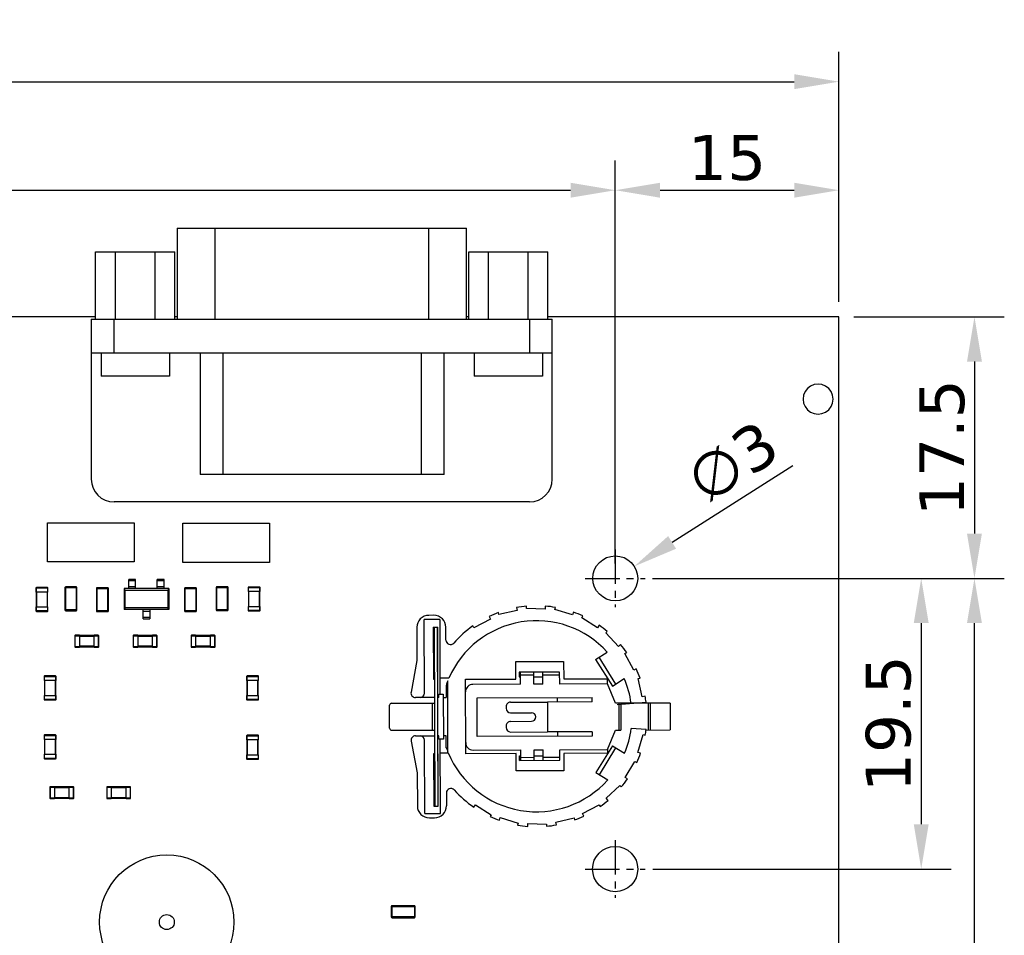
# Model space of a CAD drawing. Header units: millimetres. Extents: x 519 to 938, y 319 to 504.
# Tile 32 of 56: x 646 to 712, y 442 to 504. Entities that reach past the tile are written whole.
import ezdxf

# ---------------------------------------------------------------- set-up
doc = ezdxf.new("R2010")
doc.units = ezdxf.units.MM
doc.header["$LTSCALE"] = 30.734
doc.header["$PDMODE"] = 3
doc.header["$PDSIZE"] = 0.3125
doc.linetypes.add('CENTER', pattern=[0.6, 0.375, -0.075, 0.075, -0.075])
doc.layers.get('0').update_dxf_attribs({"linetype": 'CONTINUOUS'})
doc.layers.get('Defpoints').update_dxf_attribs({"linetype": 'CONTINUOUS'})
doc.layers.add('dim', color=6, linetype='CONTINUOUS', lineweight=9)
doc.styles.add('Verdana', font='verdana.ttf', dxfattribs={"height": 3})
doc.dimstyles.new('aaaaaaaa 3.0', dxfattribs={"dimtxt": 2.5, "dimasz": 3, "dimexe": 2, "dimexo": 1, "dimtad": 1, "dimdec": 1, "dimzin": 9, "dimdsep": 46, "dimtxsty": 'Verdana', "dimcen": 0, "dimazin": 0, "dimtfac": 1, "dimtofl": 0, "dimtmove": 0, "dimatfit": 3, "dimfxl": 1, "dimlwd": 25, "dimlwe": 25, "dimarcsym": 0})

# ---------------------------------------------------------------- blocks, each defined once
blk = doc.blocks.new('*D16')
at = {"layer": 'Defpoints', "color": 0}
for p in [(701.316, 499.352), (533.716, 483.601), (701.316, 483.601)]:
    blk.add_point(p, dxfattribs=at)
at = {"layer": 'dim', "color": 0, "lineweight": 25}
for p, q in [((533.716, 484.601), (533.716, 501.352)), ((701.316, 484.601), (701.316, 501.352)), ((536.716, 499.352), (698.316, 499.352))]:
    blk.add_line(p, q, dxfattribs=at)
at = {"layer": 'dim', "color": 0}
for points in [[(536.716, 499.852), (536.716, 498.852), (533.716, 499.352)], [(698.316, 498.852), (698.316, 499.852), (701.316, 499.352)]]:
    blk.add_solid(points, dxfattribs=at)
at = {"layer": 'dim', "color": 0, "insert": (615.48, 501.537), "char_height": 3, "attachment_point": 5, "style": 'Verdana'}
blk.add_mtext('167.6', dxfattribs=at)
blk = doc.blocks.new('*D19')
at = {"layer": 'Defpoints', "color": 0}
for p in [(686.329, 492.08), (537.713, 468.088), (686.329, 467.584)]:
    blk.add_point(p, dxfattribs=at)
at = {"layer": 'dim', "color": 0, "lineweight": 25}
for p, q in [((537.713, 469.088), (537.713, 494.08)), ((686.329, 468.584), (686.329, 494.08)), ((540.713, 492.08), (683.329, 492.08))]:
    blk.add_line(p, q, dxfattribs=at)
at = {"layer": 'dim', "color": 0}
for points in [[(540.713, 492.58), (540.713, 491.58), (537.713, 492.08)], [(683.329, 491.58), (683.329, 492.58), (686.329, 492.08)]]:
    blk.add_solid(points, dxfattribs=at)
at = {"layer": 'dim', "color": 0, "insert": (612.021, 494.273), "char_height": 3, "attachment_point": 5, "style": 'Verdana'}
blk.add_mtext('148.6', dxfattribs=at)
blk = doc.blocks.new('*D22')
at = {"layer": 'Defpoints', "color": 0}
for p in [(701.316, 483.601), (687.834, 466.079), (710.391, 466.079)]:
    blk.add_point(p, dxfattribs=at)
at = {"layer": 'dim', "color": 0, "lineweight": 25}
for p, q in [((702.316, 483.601), (712.391, 483.601)), ((710.391, 480.601), (710.391, 469.079)), ((688.834, 466.079), (712.391, 466.079))]:
    blk.add_line(p, q, dxfattribs=at)
at = {"layer": 'dim', "color": 0}
for points in [[(710.891, 480.601), (709.891, 480.601), (710.391, 483.601)], [(709.891, 469.079), (710.891, 469.079), (710.391, 466.079)]]:
    blk.add_solid(points, dxfattribs=at)
at = {"layer": 'dim', "color": 0, "insert": (708.23, 474.84), "char_height": 3, "attachment_point": 5, "rotation": 90, "style": 'Verdana'}
blk.add_mtext('17.5', dxfattribs=at)
blk = doc.blocks.new('*D23')
at = {"layer": 'Defpoints', "color": 0}
for p in [(687.814, 466.079), (710.391, 466.079), (687.814, 377.602)]:
    blk.add_point(p, dxfattribs=at)
at = {"layer": 'dim', "color": 0, "lineweight": 25}
for p, q in [((688.814, 466.079), (712.391, 466.079)), ((710.391, 380.602), (710.391, 463.079)), ((688.814, 377.602), (712.391, 377.602))]:
    blk.add_line(p, q, dxfattribs=at)
at = {"layer": 'dim', "color": 0}
for points in [[(710.891, 463.079), (709.891, 463.079), (710.391, 466.079)], [(709.891, 380.602), (710.891, 380.602), (710.391, 377.602)]]:
    blk.add_solid(points, dxfattribs=at)
at = {"layer": 'dim', "color": 0, "insert": (708.198, 421.84), "char_height": 3, "attachment_point": 5, "rotation": 90, "style": 'Verdana'}
blk.add_mtext('88.5', dxfattribs=at)
blk = doc.blocks.new('*D24')
at = {"layer": 'Defpoints', "color": 0}
for p in [(687.834, 466.079), (687.834, 446.603), (706.824, 446.603)]:
    blk.add_point(p, dxfattribs=at)
at = {"layer": 'dim', "color": 0, "lineweight": 25}
for p, q in [((688.834, 466.079), (708.824, 466.079)), ((706.824, 463.079), (706.824, 449.603)), ((688.834, 446.603), (708.824, 446.603))]:
    blk.add_line(p, q, dxfattribs=at)
at = {"layer": 'dim', "color": 0}
for points in [[(707.324, 463.079), (706.324, 463.079), (706.824, 466.079)], [(706.324, 449.603), (707.324, 449.603), (706.824, 446.603)]]:
    blk.add_solid(points, dxfattribs=at)
at = {"layer": 'dim', "color": 0, "insert": (704.638, 456.341), "char_height": 3, "attachment_point": 5, "rotation": 90, "style": 'Verdana'}
blk.add_mtext('19.5', dxfattribs=at)
blk = doc.blocks.new('*D25')
at = {"layer": 'Defpoints', "color": 0}
for p in [(687.601, 466.883), (685.057, 465.274)]:
    blk.add_point(p, dxfattribs=at)
at = {"layer": 'dim', "color": 0, "lineweight": 25}
blk.add_line((698.231, 473.608), (690.136, 468.487), dxfattribs=at)
at = {"layer": 'dim', "color": 0}
blk.add_solid([(689.869, 468.91), (690.403, 468.064), (687.601, 466.883)], dxfattribs=at)
at = {"layer": 'dim', "color": 0, "insert": (694.171, 473.873), "char_height": 3, "attachment_point": 5, "rotation": 32.31744, "style": 'Verdana'}
blk.add_mtext('∅3', dxfattribs=at)
blk = doc.blocks.new('*D27')
at = {"layer": 'Defpoints', "color": 0}
for p in [(701.316, 492.08), (701.316, 483.601), (686.329, 466.079)]:
    blk.add_point(p, dxfattribs=at)
at = {"layer": 'dim', "color": 0, "lineweight": 25}
for p, q in [((686.329, 467.079), (686.329, 494.08)), ((701.316, 484.601), (701.316, 494.08)), ((689.329, 492.08), (698.316, 492.08))]:
    blk.add_line(p, q, dxfattribs=at)
at = {"layer": 'dim', "color": 0}
for points in [[(689.329, 492.58), (689.329, 491.58), (686.329, 492.08)], [(698.316, 491.58), (698.316, 492.58), (701.316, 492.08)]]:
    blk.add_solid(points, dxfattribs=at)
at = {"layer": 'dim', "color": 0, "insert": (693.822, 494.241), "char_height": 3, "attachment_point": 5, "style": 'Verdana'}
blk.add_mtext('15', dxfattribs=at)

msp = doc.modelspace()

# ---------------------------------------------------------------- linework, layer by layer
at = {"linetype": 'Continuous'}
for p, q in [((656.976, 489.54), (656.976, 483.444)), ((656.976, 489.54), (676.357, 489.54)), ((659.516, 483.444), (659.516, 489.54)), ((673.817, 489.54), (673.817, 483.444)), ((676.357, 483.444), (676.357, 489.54)), ((651.514, 483.444), (651.514, 487.944)), ((651.514, 487.944), (656.826, 487.944)), ((652.842, 483.444), (652.842, 487.944)), ((655.498, 483.444), (655.498, 487.944)), ((656.826, 483.444), (656.826, 487.944)), ((676.508, 483.444), (676.508, 487.944)), ((676.508, 487.944), (681.819, 487.944)), ((677.836, 483.444), (677.836, 487.944)), ((680.491, 483.444), (680.491, 487.944)), ((681.819, 483.444), (681.819, 487.944)), ((651.514, 483.601), (644.14, 483.601)), ((656.976, 483.601), (656.826, 483.601)), ((676.508, 483.601), (676.357, 483.601)), ((701.316, 483.601), (681.819, 483.601)), ((701.316, 369.601), (701.316, 483.601)), ((651.224, 483.444), (651.224, 472.725)), ((651.224, 483.444), (682.11, 483.444)), ((652.748, 481.158), (652.748, 483.444)), ((680.586, 483.444), (680.586, 481.158)), ((682.11, 472.725), (682.11, 483.444)), ((682.11, 481.158), (651.224, 481.158)), ((651.884, 481.158), (651.884, 479.634)), ((656.456, 481.158), (656.456, 479.634)), ((658.526, 481.158), (658.526, 473.03)), ((660.05, 473.03), (660.05, 481.158)), ((673.33, 481.158), (673.33, 473.03)), ((674.854, 473.03), (674.854, 481.158)), ((676.878, 481.158), (676.878, 479.634)), ((681.45, 481.158), (681.45, 479.634)), ((656.456, 479.634), (651.884, 479.634)), ((681.45, 479.634), (676.878, 479.634)), ((699.41, 478.961), (699.201, 478.8)), ((699.653, 479.061), (699.41, 478.961)), ((699.914, 479.096), (699.653, 479.061)), ((700.175, 479.061), (699.914, 479.096)), ((700.419, 478.961), (700.175, 479.061)), ((700.628, 478.8), (700.419, 478.961)), ((698.94, 478.348), (698.906, 478.087)), ((699.041, 478.592), (698.94, 478.348)), ((699.201, 478.8), (699.041, 478.592)), ((700.788, 478.592), (700.628, 478.8)), ((700.889, 478.348), (700.788, 478.592)), ((700.923, 478.087), (700.889, 478.348)), ((698.906, 478.087), (698.94, 477.826)), ((698.94, 477.826), (699.041, 477.583)), ((699.041, 477.583), (699.201, 477.374)), ((700.628, 477.374), (700.788, 477.583)), ((700.788, 477.583), (700.889, 477.826)), ((700.889, 477.826), (700.923, 478.087)), ((699.201, 477.374), (699.41, 477.214)), ((699.41, 477.214), (699.653, 477.113)), ((699.653, 477.113), (699.914, 477.079)), ((699.914, 477.079), (700.175, 477.113)), ((700.175, 477.113), (700.419, 477.214)), ((700.419, 477.214), (700.628, 477.374)), ((674.854, 473.03), (658.526, 473.03)), ((680.586, 471.201), (652.748, 471.201)), ((648.297, 467.177), (648.297, 469.797)), ((648.297, 469.797), (654.097, 469.797)), ((654.097, 469.797), (654.097, 467.177)), ((657.36, 467.152), (657.36, 469.771)), ((657.36, 469.771), (663.16, 469.771)), ((663.16, 469.771), (663.16, 467.152)), ((654.097, 467.177), (648.297, 467.177)), ((663.16, 467.152), (657.36, 467.152)), ((653.747, 465.39), (653.747, 466.01)), ((654.197, 466.01), (653.747, 466.01)), ((653.747, 465.927), (654.197, 465.927)), ((654.197, 465.39), (654.197, 466.01)), ((655.647, 465.39), (655.647, 466.01)), ((656.097, 466.01), (655.647, 466.01)), ((655.647, 465.927), (656.097, 465.927)), ((656.097, 465.39), (656.097, 466.01)), ((647.518, 465.434), (647.518, 465.164)), ((647.518, 465.434), (648.318, 465.434)), ((648.318, 465.164), (647.518, 465.164)), ((647.538, 465.164), (647.538, 464.164)), ((647.548, 465.164), (647.548, 465.464)), ((648.288, 465.464), (647.548, 465.464)), ((647.578, 464.164), (647.578, 465.164)), ((648.258, 465.164), (648.258, 464.164)), ((648.288, 465.464), (648.288, 465.164)), ((648.298, 464.164), (648.298, 465.164)), ((648.318, 465.164), (648.318, 465.434)), ((649.463, 465.462), (649.463, 463.962)), ((649.463, 465.462), (650.263, 465.462)), ((649.513, 463.912), (649.513, 465.512)), ((650.213, 465.512), (649.513, 465.512)), ((650.213, 465.512), (650.213, 463.912)), ((650.263, 463.962), (650.263, 465.462)), ((651.569, 465.399), (651.569, 463.899)), ((651.569, 465.399), (652.369, 465.399)), ((651.619, 463.849), (651.619, 465.449)), ((652.319, 465.449), (651.619, 465.449)), ((652.319, 465.449), (652.319, 463.849)), ((652.369, 463.899), (652.369, 465.399)), ((653.422, 465.39), (653.422, 463.99)), ((656.422, 465.39), (653.422, 465.39)), ((653.422, 465.39), (653.487, 465.267)), ((653.487, 464.114), (653.487, 465.267)), ((656.358, 465.267), (653.487, 465.267)), ((654.197, 465.504), (653.747, 465.504)), ((656.097, 465.504), (655.647, 465.504)), ((656.358, 465.267), (656.422, 465.39)), ((656.358, 465.267), (656.358, 464.114)), ((656.422, 465.39), (656.422, 463.99)), ((657.469, 465.399), (657.469, 463.899)), ((657.469, 465.399), (658.269, 465.399)), ((657.519, 463.849), (657.519, 465.449)), ((658.219, 465.449), (657.519, 465.449)), ((658.219, 465.449), (658.219, 463.849)), ((658.269, 463.899), (658.269, 465.399)), ((659.588, 465.468), (659.588, 463.968)), ((659.588, 465.468), (660.388, 465.468)), ((659.638, 463.918), (659.638, 465.518)), ((660.338, 465.518), (659.638, 465.518)), ((660.338, 465.518), (660.338, 463.918)), ((660.388, 463.968), (660.388, 465.468)), ((661.728, 465.466), (662.528, 465.466)), ((661.728, 465.466), (661.728, 465.196)), ((662.528, 465.196), (661.728, 465.196)), ((661.748, 465.196), (661.748, 464.196)), ((662.498, 465.496), (661.758, 465.496)), ((661.758, 465.196), (661.758, 465.496)), ((661.788, 464.196), (661.788, 465.196)), ((662.468, 465.196), (662.468, 464.196)), ((662.498, 465.496), (662.498, 465.196)), ((662.508, 464.196), (662.508, 465.196)), ((662.528, 465.196), (662.528, 465.466)), ((647.518, 464.164), (647.518, 463.894)), ((647.518, 464.164), (648.318, 464.164)), ((648.318, 463.894), (647.518, 463.894)), ((647.548, 463.864), (647.548, 464.164)), ((647.548, 463.864), (648.288, 463.864)), ((648.288, 464.164), (648.288, 463.864)), ((648.318, 463.894), (648.318, 464.164)), ((650.263, 463.962), (649.463, 463.962)), ((649.513, 463.912), (650.213, 463.912)), ((652.369, 463.899), (651.569, 463.899)), ((651.619, 463.849), (652.319, 463.849)), ((653.487, 464.114), (653.422, 463.99)), ((656.422, 463.99), (653.422, 463.99)), ((656.358, 464.114), (653.487, 464.114)), ((654.697, 463.37), (654.697, 463.99)), ((654.697, 463.876), (655.147, 463.876)), ((655.147, 463.99), (655.147, 463.37)), ((656.422, 463.99), (656.358, 464.114)), ((658.269, 463.899), (657.469, 463.899)), ((657.519, 463.849), (658.219, 463.849)), ((660.388, 463.968), (659.588, 463.968)), ((659.638, 463.918), (660.338, 463.918)), ((661.728, 464.196), (662.528, 464.196)), ((661.728, 464.196), (661.728, 463.926)), ((662.528, 463.926), (661.728, 463.926)), ((661.758, 463.896), (661.758, 464.196)), ((661.758, 463.896), (662.498, 463.896)), ((662.498, 464.196), (662.498, 463.896)), ((662.528, 463.926), (662.528, 464.196)), ((678.53, 463.648), (678.497, 463.788)), ((679.755, 463.931), (678.53, 463.648)), ((679.711, 464.12), (679.755, 463.931)), ((680.377, 464.068), (680.382, 464.212)), ((681.634, 464.024), (680.377, 464.068)), ((681.641, 464.218), (681.634, 464.024)), ((682.271, 463.996), (682.313, 464.133)), ((683.473, 463.629), (682.271, 463.996)), ((683.53, 463.814), (683.473, 463.629)), ((655.147, 463.454), (654.697, 463.454)), ((654.697, 463.37), (655.147, 463.37)), ((674.569, 463.32), (673.529, 463.317)), ((673.545, 458.399), (673.529, 463.317)), ((674.178, 463.603), (673.828, 463.602)), ((674.569, 463.32), (674.585, 458.33)), ((677.964, 463.354), (676.854, 462.764)), ((677.873, 463.525), (677.964, 463.354)), ((684.081, 463.436), (684.157, 463.558)), ((685.147, 462.77), (684.081, 463.436)), ((673.03, 462.799), (673.038, 460.579)), ((674.13, 462.819), (674.43, 462.82)), ((674.13, 462.819), (674.142, 459.319)), ((674.19, 462.819), (674.23, 450.819)), ((674.39, 462.82), (674.43, 450.82)), ((674.442, 459.32), (674.43, 462.82)), ((674.983, 461.943), (674.98, 462.806)), ((676.854, 462.764), (676.786, 462.89)), ((685.25, 462.935), (685.147, 462.77)), ((685.685, 462.427), (685.79, 462.525)), ((686.542, 461.508), (685.685, 462.427)), ((650.125, 462.239), (650.125, 461.499)), ((650.125, 462.239), (650.425, 462.239)), ((650.155, 461.469), (650.155, 462.269)), ((650.425, 462.269), (650.155, 462.269)), ((650.425, 462.269), (650.425, 461.469)), ((651.425, 462.249), (650.425, 462.249)), ((650.425, 462.209), (651.425, 462.209)), ((651.425, 461.469), (651.425, 462.269)), ((651.695, 462.269), (651.425, 462.269)), ((651.425, 462.239), (651.725, 462.239)), ((651.695, 462.269), (651.695, 461.469)), ((651.725, 461.499), (651.725, 462.239)), ((654.033, 462.239), (654.333, 462.239)), ((654.033, 462.239), (654.033, 461.499)), ((654.333, 462.269), (654.063, 462.269)), ((654.063, 461.469), (654.063, 462.269)), ((654.333, 462.269), (654.333, 461.469)), ((655.333, 462.249), (654.333, 462.249)), ((654.333, 462.209), (655.333, 462.209)), ((655.603, 462.269), (655.333, 462.269)), ((655.333, 461.469), (655.333, 462.269)), ((655.333, 462.239), (655.633, 462.239)), ((655.603, 462.269), (655.603, 461.469)), ((655.633, 461.499), (655.633, 462.239)), ((657.915, 462.239), (658.215, 462.239)), ((657.915, 462.239), (657.915, 461.499)), ((658.215, 462.269), (657.945, 462.269)), ((657.945, 461.469), (657.945, 462.269)), ((658.215, 462.269), (658.215, 461.469)), ((659.215, 462.249), (658.215, 462.249)), ((658.215, 462.209), (659.215, 462.209)), ((659.485, 462.269), (659.215, 462.269)), ((659.215, 461.469), (659.215, 462.269)), ((659.215, 462.239), (659.515, 462.239)), ((659.485, 462.269), (659.485, 461.469)), ((659.515, 461.499), (659.515, 462.239)), ((650.425, 461.499), (650.125, 461.499)), ((650.155, 461.469), (650.425, 461.469)), ((651.425, 461.529), (650.425, 461.529)), ((650.425, 461.489), (651.425, 461.489)), ((651.725, 461.499), (651.425, 461.499)), ((651.425, 461.469), (651.695, 461.469)), ((654.333, 461.499), (654.033, 461.499)), ((654.063, 461.469), (654.333, 461.469)), ((655.333, 461.529), (654.333, 461.529)), ((654.333, 461.489), (655.333, 461.489)), ((655.633, 461.499), (655.333, 461.499)), ((655.333, 461.469), (655.603, 461.469)), ((658.215, 461.499), (657.915, 461.499)), ((657.945, 461.469), (658.215, 461.469)), ((659.215, 461.529), (658.215, 461.529)), ((658.215, 461.489), (659.215, 461.489)), ((659.515, 461.499), (659.215, 461.499)), ((659.215, 461.469), (659.485, 461.469)), ((685.011, 460.646), (685.794, 461.138)), ((686.684, 461.64), (686.542, 461.508)), ((686.973, 461.037), (687.099, 461.104)), ((673.038, 460.579), (672.645, 458.451)), ((679.667, 460.5), (682.868, 460.511)), ((679.67, 459.337), (679.667, 460.5)), ((682.868, 460.511), (682.872, 459.348)), ((685.011, 460.646), (686.132, 458.859)), ((686.361, 459.002), (685.239, 460.79)), ((687.563, 459.927), (686.973, 461.037)), ((682.6, 459.797), (679.89, 459.788)), ((679.89, 459.788), (679.891, 459.488)), ((679.983, 458.988), (679.98, 459.788)), ((680.883, 458.991), (680.88, 459.791)), ((681.473, 458.993), (681.47, 459.793)), ((682.603, 458.997), (682.6, 459.797)), ((687.734, 460.018), (687.563, 459.927)), ((648.062, 459.512), (648.062, 459.242)), ((648.062, 459.512), (648.862, 459.512)), ((648.862, 459.242), (648.062, 459.242)), ((648.082, 459.242), (648.082, 458.242)), ((648.092, 459.242), (648.092, 459.542)), ((648.832, 459.542), (648.092, 459.542)), ((648.122, 458.242), (648.122, 459.242)), ((648.802, 459.242), (648.802, 458.242)), ((648.832, 459.542), (648.832, 459.242)), ((648.842, 458.242), (648.842, 459.242)), ((648.862, 459.242), (648.862, 459.512)), ((661.628, 459.512), (662.428, 459.512)), ((661.628, 459.512), (661.628, 459.242)), ((662.428, 459.242), (661.628, 459.242)), ((661.648, 459.242), (661.648, 458.242)), ((662.398, 459.542), (661.658, 459.542)), ((661.658, 459.242), (661.658, 459.542)), ((661.688, 458.242), (661.688, 459.242)), ((662.368, 459.242), (662.368, 458.242)), ((662.398, 459.542), (662.398, 459.242)), ((662.408, 458.242), (662.408, 459.242)), ((662.428, 459.242), (662.428, 459.512)), ((674.142, 459.319), (674.202, 459.319)), ((674.402, 459.32), (674.442, 459.32)), ((675.182, 459.395), (674.582, 459.393)), ((675.119, 454.437), (675.103, 459.208)), ((676.292, 459.326), (679.67, 459.337)), ((676.309, 454.326), (676.292, 459.326)), ((679.891, 459.488), (679.981, 459.488)), ((680.881, 459.591), (679.981, 459.588)), ((680.881, 459.491), (681.471, 459.493)), ((682.601, 459.597), (681.471, 459.593)), ((682.872, 459.348), (685.792, 459.358)), ((685.792, 459.358), (685.793, 459.008)), ((686.132, 458.859), (686.933, 459.362)), ((687.857, 459.361), (687.996, 459.393)), ((688.14, 458.136), (687.857, 459.361)), ((674.993, 458.909), (674.996, 458.104)), ((679.983, 458.988), (676.793, 458.978)), ((681.473, 458.993), (680.883, 458.991)), ((685.803, 459.008), (682.603, 458.997)), ((686.337, 457.71), (685.803, 459.008)), ((648.062, 458.242), (648.062, 457.972)), ((648.062, 458.242), (648.862, 458.242)), ((648.862, 457.972), (648.062, 457.972)), ((648.092, 457.942), (648.092, 458.242)), ((648.092, 457.942), (648.832, 457.942)), ((648.832, 458.242), (648.832, 457.942)), ((648.862, 457.972), (648.862, 458.242)), ((661.628, 458.242), (662.428, 458.242)), ((661.628, 458.242), (661.628, 457.972)), ((662.428, 457.972), (661.628, 457.972)), ((661.658, 457.942), (661.658, 458.242)), ((661.658, 457.942), (662.398, 457.942)), ((662.398, 458.242), (662.398, 457.942)), ((662.428, 457.972), (662.428, 458.242)), ((674.206, 458.101), (672.941, 458.097)), ((674.507, 458.102), (674.406, 458.102)), ((674.506, 458.329), (674.806, 458.33)), ((674.507, 458.102), (674.506, 458.329)), ((674.806, 458.33), (674.816, 455.312)), ((674.807, 458.103), (674.996, 458.104)), ((677.075, 458.079), (684.774, 458.104)), ((677.083, 455.479), (677.075, 458.079)), ((679.31, 457.786), (681.777, 457.794)), ((684.775, 457.804), (681.777, 457.794)), ((681.777, 457.794), (681.784, 455.794)), ((682.464, 457.797), (682.463, 458.097)), ((684.775, 457.804), (684.774, 458.104)), ((686.448, 457.635), (688.39, 457.787)), ((688.328, 458.18), (688.14, 458.136)), ((671.213, 456.039), (671.208, 457.579)), ((671.337, 457.71), (674.207, 457.719)), ((674.083, 455.919), (674.077, 457.719)), ((679.011, 457.485), (679.011, 457.373)), ((687.391, 457.713), (686.337, 457.71)), ((686.593, 455.91), (686.587, 457.71)), ((686.702, 457.711), (686.708, 455.911)), ((690.008, 457.722), (687.445, 457.713)), ((688.56, 455.917), (688.554, 457.717)), ((688.669, 457.717), (688.675, 455.917)), ((690.008, 457.722), (690.014, 455.922)), ((679.312, 457.074), (680.713, 457.079)), ((679.314, 456.498), (680.715, 456.503)), ((671.343, 455.91), (674.213, 455.919)), ((679.015, 456.197), (679.015, 456.085)), ((685.818, 454.608), (686.343, 455.91)), ((686.343, 455.91), (686.708, 455.911)), ((688.396, 455.945), (687.397, 456.017)), ((688.392, 455.916), (690.014, 455.922)), ((648.062, 455.562), (648.862, 455.562)), ((648.062, 455.562), (648.062, 455.292)), ((648.862, 455.292), (648.062, 455.292)), ((648.082, 455.292), (648.082, 454.292)), ((648.832, 455.592), (648.092, 455.592)), ((648.092, 455.292), (648.092, 455.592)), ((648.122, 454.292), (648.122, 455.292)), ((648.802, 455.292), (648.802, 454.292)), ((648.832, 455.592), (648.832, 455.292)), ((648.842, 454.292), (648.842, 455.292)), ((648.862, 455.292), (648.862, 455.562)), ((661.628, 455.537), (662.428, 455.537)), ((661.628, 455.537), (661.628, 455.267)), ((662.428, 455.267), (661.628, 455.267)), ((661.648, 455.267), (661.648, 454.267)), ((662.398, 455.567), (661.658, 455.567)), ((661.658, 455.267), (661.658, 455.567)), ((661.688, 454.267), (661.688, 455.267)), ((662.368, 455.267), (662.368, 454.267)), ((662.398, 455.567), (662.398, 455.267)), ((662.408, 454.267), (662.408, 455.267)), ((662.428, 455.267), (662.428, 455.537)), ((672.656, 455.177), (673.063, 453.052)), ((672.949, 455.533), (674.214, 455.537)), ((673.572, 450.317), (673.555, 455.235)), ((674.516, 455.538), (674.414, 455.538)), ((674.516, 455.311), (674.516, 455.538)), ((674.816, 455.312), (674.516, 455.311)), ((674.612, 450.32), (674.595, 455.311)), ((675.004, 455.54), (674.816, 455.539)), ((675.007, 454.734), (675.004, 455.54)), ((684.783, 455.504), (677.083, 455.479)), ((679.316, 455.786), (681.784, 455.794)), ((684.782, 455.804), (681.784, 455.794)), ((682.471, 455.497), (682.47, 455.797)), ((684.782, 455.804), (684.783, 455.504)), ((687.838, 454.418), (688.206, 455.62)), ((688.206, 455.62), (688.341, 455.578)), ((676.808, 454.578), (679.998, 454.588)), ((680, 453.888), (679.998, 454.588)), ((680.898, 454.591), (681.488, 454.593)), ((680.9, 453.891), (680.898, 454.591)), ((681.49, 453.893), (681.488, 454.593)), ((682.618, 454.597), (685.818, 454.608)), ((682.62, 453.897), (682.618, 454.597)), ((686.145, 454.859), (685.036, 453.064)), ((685.266, 452.922), (686.375, 454.717)), ((685.808, 454.608), (685.808, 454.358)), ((686.145, 454.859), (686.95, 454.362)), ((648.062, 454.292), (648.862, 454.292)), ((648.062, 454.292), (648.062, 454.022)), ((648.862, 454.022), (648.062, 454.022)), ((648.092, 453.992), (648.092, 454.292)), ((648.092, 453.992), (648.832, 453.992)), ((648.832, 454.292), (648.832, 453.992)), ((648.862, 454.022), (648.862, 454.292)), ((661.628, 454.267), (662.428, 454.267)), ((661.628, 454.267), (661.628, 453.997)), ((662.428, 453.997), (661.628, 453.997)), ((661.658, 453.967), (661.658, 454.267)), ((661.658, 453.967), (662.398, 453.967)), ((662.398, 454.267), (662.398, 453.967)), ((662.428, 453.997), (662.428, 454.267)), ((674.219, 454.319), (674.159, 454.319)), ((674.159, 454.319), (674.17, 450.819)), ((674.459, 454.32), (674.419, 454.32)), ((674.47, 450.82), (674.459, 454.32)), ((674.598, 454.393), (675.136, 454.395)), ((679.687, 454.337), (676.309, 454.326)), ((679.691, 453.174), (679.687, 454.337)), ((679.909, 454.188), (679.999, 454.188)), ((679.91, 453.888), (679.909, 454.188)), ((679.91, 453.888), (682.62, 453.897)), ((679.999, 454.088), (680.899, 454.091)), ((680.899, 454.191), (681.489, 454.193)), ((681.489, 454.093), (682.619, 454.097)), ((685.808, 454.358), (682.888, 454.348)), ((682.888, 454.348), (682.892, 453.185)), ((688.022, 454.361), (687.838, 454.418)), ((682.892, 453.185), (679.691, 453.174)), ((686.98, 452.743), (687.646, 453.81)), ((687.646, 453.81), (687.766, 453.734)), ((673.063, 453.052), (673.07, 450.832)), ((685.036, 453.064), (685.823, 452.578)), ((687.143, 452.642), (686.98, 452.743)), ((648.451, 452.093), (648.751, 452.093)), ((648.451, 452.093), (648.451, 451.353)), ((648.751, 452.123), (648.481, 452.123)), ((648.481, 451.323), (648.481, 452.123)), ((648.751, 452.123), (648.751, 451.323)), ((649.751, 452.103), (648.751, 452.103)), ((648.751, 452.063), (649.751, 452.063)), ((650.021, 452.123), (649.751, 452.123)), ((649.751, 451.323), (649.751, 452.123)), ((649.751, 452.093), (650.051, 452.093)), ((650.021, 452.123), (650.021, 451.323)), ((650.051, 451.353), (650.051, 452.093)), ((652.261, 452.093), (652.561, 452.093)), ((652.261, 452.093), (652.261, 451.353)), ((652.561, 452.123), (652.291, 452.123)), ((652.291, 451.323), (652.291, 452.123)), ((652.561, 452.123), (652.561, 451.323)), ((653.561, 452.103), (652.561, 452.103)), ((652.561, 452.063), (653.561, 452.063)), ((653.831, 452.123), (653.561, 452.123)), ((653.561, 451.323), (653.561, 452.123)), ((653.561, 452.093), (653.861, 452.093)), ((653.831, 452.123), (653.831, 451.323)), ((653.861, 451.353), (653.861, 452.093)), ((685.717, 451.348), (686.637, 452.206)), ((686.637, 452.206), (686.733, 452.102)), ((648.751, 451.353), (648.451, 451.353)), ((648.481, 451.323), (648.751, 451.323)), ((649.751, 451.383), (648.751, 451.383)), ((648.751, 451.343), (649.751, 451.343)), ((650.051, 451.353), (649.751, 451.353)), ((649.751, 451.323), (650.021, 451.323)), ((652.561, 451.353), (652.261, 451.353)), ((652.291, 451.323), (652.561, 451.323)), ((653.561, 451.383), (652.561, 451.383)), ((652.561, 451.343), (653.561, 451.343)), ((653.861, 451.353), (653.561, 451.353)), ((653.561, 451.323), (653.831, 451.323)), ((675.017, 451.701), (675.02, 450.838)), ((685.848, 451.208), (685.717, 451.348)), ((674.17, 450.819), (674.47, 450.82)), ((676.851, 450.749), (676.953, 450.911)), ((676.953, 450.911), (678.019, 450.245)), ((684.136, 450.328), (685.247, 450.918)), ((685.247, 450.918), (685.313, 450.793)), ((673.572, 450.317), (674.612, 450.32)), ((673.873, 450.034), (674.223, 450.035)), ((678.019, 450.245), (677.944, 450.125)), ((678.571, 449.87), (678.627, 450.053)), ((678.627, 450.053), (679.829, 449.685)), ((682.346, 449.751), (683.571, 450.034)), ((683.571, 450.034), (683.602, 449.896)), ((684.227, 450.158), (684.136, 450.328)), ((679.829, 449.685), (679.788, 449.55)), ((680.46, 449.466), (680.466, 449.657)), ((680.466, 449.657), (681.723, 449.613)), ((681.723, 449.613), (681.718, 449.472)), ((682.389, 449.564), (682.346, 449.751)), ((671.324, 444.097), (672.924, 444.097)), ((671.324, 444.097), (671.324, 443.397)), ((672.874, 444.147), (671.374, 444.147)), ((671.374, 443.347), (671.374, 444.147)), ((672.874, 444.147), (672.874, 443.347)), ((672.924, 443.397), (672.924, 444.097)), ((672.924, 443.397), (671.324, 443.397)), ((671.374, 443.347), (672.874, 443.347))]:
    msp.add_line(p, q, dxfattribs=at)
at = {"color": 1, "linetype": 'CENTER', "ltscale": 0.2}
for p, q in [((686.329, 468.012), (686.329, 464.145)), ((684.321, 466.079), (688.337, 466.079)), ((686.321, 448.536), (686.321, 444.67)), ((684.313, 446.603), (688.329, 446.603))]:
    msp.add_line(p, q, dxfattribs=at)
at = {"linetype": 'Continuous'}
for centre, radius in [((686.329, 466.079), 1.505), ((686.321, 446.603), 1.515), ((656.284, 443.051), 4.5), ((656.284, 443.051), 0.5)]:
    msp.add_circle(centre, radius, dxfattribs=at)
for centre, radius, start, end in [((652.748, 472.725), 1.524, 180, 270), ((680.586, 472.725), 1.524, 270, 0), ((647.548, 465.434), 0.03, 90, 180), ((648.288, 465.434), 0.03, 360, 90), ((649.513, 465.462), 0.05, 90, 180), ((650.213, 465.462), 0.05, 360, 90), ((651.619, 465.399), 0.05, 90, 180), ((652.319, 465.399), 0.05, 360, 90), ((657.519, 465.399), 0.05, 90, 180), ((658.219, 465.399), 0.05, 360, 90), ((659.638, 465.468), 0.05, 90, 180), ((660.338, 465.468), 0.05, 360, 90), ((661.758, 465.466), 0.03, 90, 180), ((662.498, 465.466), 0.03, 360, 90), ((647.548, 463.894), 0.03, 180, 270), ((648.288, 463.894), 0.03, 270, 360), ((649.513, 463.962), 0.05, 180, 270), ((650.213, 463.962), 0.05, 270, 360), ((651.619, 463.899), 0.05, 180, 270), ((652.319, 463.899), 0.05, 270, 360), ((657.519, 463.899), 0.05, 180, 270), ((658.219, 463.899), 0.05, 270, 360), ((659.638, 463.968), 0.05, 180, 270), ((660.338, 463.968), 0.05, 270, 360), ((661.758, 463.926), 0.03, 180, 270), ((662.498, 463.926), 0.03, 270, 360), ((681.05, 456.842), 7.4, 110.1793, 115.42817), ((681.05, 456.842), 7.4, 95.17681, 100.42584), ((681.05, 456.842), 7.4, 80.17435, 85.42337), ((681.05, 456.842), 7.4, 65.17208, 70.42093), ((673.83, 462.802), 0.8, 90.19099, 180.19099), ((674.18, 462.803), 0.8, 0.19099, 90.19099), ((681.05, 456.842), 6.4, 42.16165, 156.48563), ((681.05, 456.842), 7.4, 125.18164, 138.5009), ((681.05, 456.842), 7.4, 50.17016, 55.41867), ((650.155, 462.239), 0.03, 90.00001, 180.00001), ((651.695, 462.239), 0.03, 0.00001, 90.00001), ((654.063, 462.239), 0.03, 90.00001, 180.00001), ((655.603, 462.239), 0.03, 0.00001, 90.00001), ((657.945, 462.239), 0.03, 90, 180), ((659.485, 462.239), 0.03, 0, 90), ((675.283, 461.944), 0.3, 180.19099, 318.5009), ((650.155, 461.499), 0.03, 180.00001, 270.00001), ((651.695, 461.499), 0.03, 270.00001, 0.00001), ((654.063, 461.499), 0.03, 180.00001, 270.00001), ((655.603, 461.499), 0.03, 270.00001, 0.00001), ((657.945, 461.499), 0.03, 180, 270), ((659.485, 461.499), 0.03, 270, 0), ((681.05, 456.842), 7.4, 35.16872, 40.41676), ((681.05, 456.842), 7.4, 20.16785, 25.41533), ((648.092, 459.512), 0.03, 90, 180), ((648.832, 459.512), 0.03, 360, 90), ((661.658, 459.512), 0.03, 90, 180), ((662.398, 459.512), 0.03, 360, 90), ((681.05, 456.842), 6.4, 158.30606, 161.15476), ((681.05, 456.842), 6.4, 7.78672, 23.18438), ((672.94, 458.397), 0.3, 169.53612, 270.19099), ((676.795, 458.478), 0.5, 90.19099, 180.19099), ((648.092, 457.972), 0.03, 180, 270), ((648.832, 457.972), 0.03, 270, 360), ((661.658, 457.972), 0.03, 180, 270), ((662.398, 457.972), 0.03, 270, 360), ((673.245, 458.398), 0.3, 270.19099, 0.19099), ((679.311, 457.486), 0.3, 90.19099, 180.19099), ((681.05, 456.842), 7.4, 7.34095, 10.41447), ((671.338, 457.58), 0.13, 90.19099, 180.19099), ((679.311, 457.374), 0.3, 180.19099, 270.19099), ((679.315, 456.198), 0.3, 90.19099, 180.19099), ((680.714, 456.791), 0.288, 270.19099, 90.19099), ((671.343, 456.04), 0.13, 180.19099, 270.19099), ((679.315, 456.086), 0.3, 180.19099, 270.19099), ((681.05, 456.842), 6.4, 337.1976, 352.59526), ((681.05, 456.842), 7.4, 350.16804, 353.04103), ((648.092, 455.562), 0.03, 90, 180), ((648.832, 455.562), 0.03, 360, 90), ((661.658, 455.537), 0.03, 90, 180), ((662.398, 455.537), 0.03, 360, 90), ((672.95, 455.233), 0.3, 90.19099, 190.84586), ((673.255, 455.234), 0.3, 0.19099, 90.19099), ((681.05, 456.842), 6.4, 199.22722, 202.07592), ((676.806, 455.078), 0.5, 180.19099, 270.19099), ((648.092, 454.022), 0.03, 180, 270), ((648.832, 454.022), 0.03, 270, 360), ((661.658, 453.997), 0.03, 180, 270), ((662.398, 453.997), 0.03, 270, 360), ((681.05, 456.842), 6.4, 202.47615, 318.22033), ((681.05, 456.842), 7.4, 335.16909, 340.41466), ((681.05, 456.842), 7.4, 320.17068, 325.4157), ((648.481, 452.093), 0.03, 90.00001, 180.00001), ((650.021, 452.093), 0.03, 0.00001, 90.00001), ((652.291, 452.093), 0.03, 90, 180), ((653.831, 452.093), 0.03, 0, 90), ((675.317, 451.702), 0.3, 41.88108, 180.19099), ((681.05, 456.842), 7.4, 221.88108, 235.4288), ((648.481, 451.353), 0.03, 180.00001, 270.00001), ((650.021, 451.353), 0.03, 270.00001, 0.00001), ((652.291, 451.353), 0.03, 180, 270), ((653.831, 451.353), 0.03, 270, 0), ((681.05, 456.842), 7.4, 305.17272, 310.41728), ((673.87, 450.834), 0.8, 180.19099, 270.19099), ((674.22, 450.835), 0.8, 270.19099, 0.19099), ((681.05, 456.842), 7.4, 245.18228, 250.42654), ((681.05, 456.842), 7.4, 290.17506, 295.4193), ((681.05, 456.842), 7.4, 260.18001, 265.4241), ((681.05, 456.842), 7.4, 275.17755, 280.42163), ((671.374, 444.097), 0.05, 90, 180), ((672.874, 444.097), 0.05, 0, 90), ((671.374, 443.397), 0.05, 180, 270), ((672.874, 443.397), 0.05, 270, 0)]:
    msp.add_arc(centre, radius, start, end, dxfattribs=at)

# ---------------------------------------------------------------- dimensions: what is measured, and where the dimension line sits
at = {"layer": 'dim'}
dim = msp.add_linear_dim(base=(701.316, 499.352), p1=(533.716, 483.601), p2=(701.316, 483.601), dimstyle='aaaaaaaa 3.0', override={"dimtxt": 3, "dimtxsty": 'Verdana'}, dxfattribs=at)
dim.commit()
dim.dimension.update_dxf_attribs({"geometry": '*D16', "text_midpoint": (615.48, 499.352), "dimtype": 160})
for base, p1, p2, picture, middle in [((686.329, 492.08), (537.713, 468.088), (686.329, 467.584), '*D19', (612.021, 494.273)), ((701.316, 492.08), (686.329, 466.079), (701.316, 483.601), '*D27', (693.822, 494.241))]:
    dim = msp.add_linear_dim(base=base, p1=p1, p2=p2, dimstyle='aaaaaaaa 3.0', dxfattribs=at)
    dim.commit()
    dim.dimension.update_dxf_attribs({"geometry": picture, "text_midpoint": middle})
for base, p1, p2, picture, middle in [((710.391, 466.079), (701.316, 483.601), (687.834, 466.079), '*D22', (708.23, 474.84)), ((710.391, 466.079), (687.814, 377.602), (687.814, 466.079), '*D23', (708.198, 421.84)), ((706.824, 446.603), (687.834, 466.079), (687.834, 446.603), '*D24', (704.638, 456.341))]:
    dim = msp.add_linear_dim(base=base, p1=p1, p2=p2, angle=90, dimstyle='aaaaaaaa 3.0', dxfattribs=at)
    dim.commit()
    dim.dimension.update_dxf_attribs({"geometry": picture, "text_midpoint": middle})
dim = msp.add_diameter_dim_2p(p1=(685.057, 465.274), p2=(687.601, 466.883), dimstyle='aaaaaaaa 3.0', dxfattribs=at)
dim.commit()
dim.dimension.update_dxf_attribs({"geometry": '*D25', "text_midpoint": (690.995, 469.03), "dimtype": 163})

doc.saveas('drawing.dxf')
